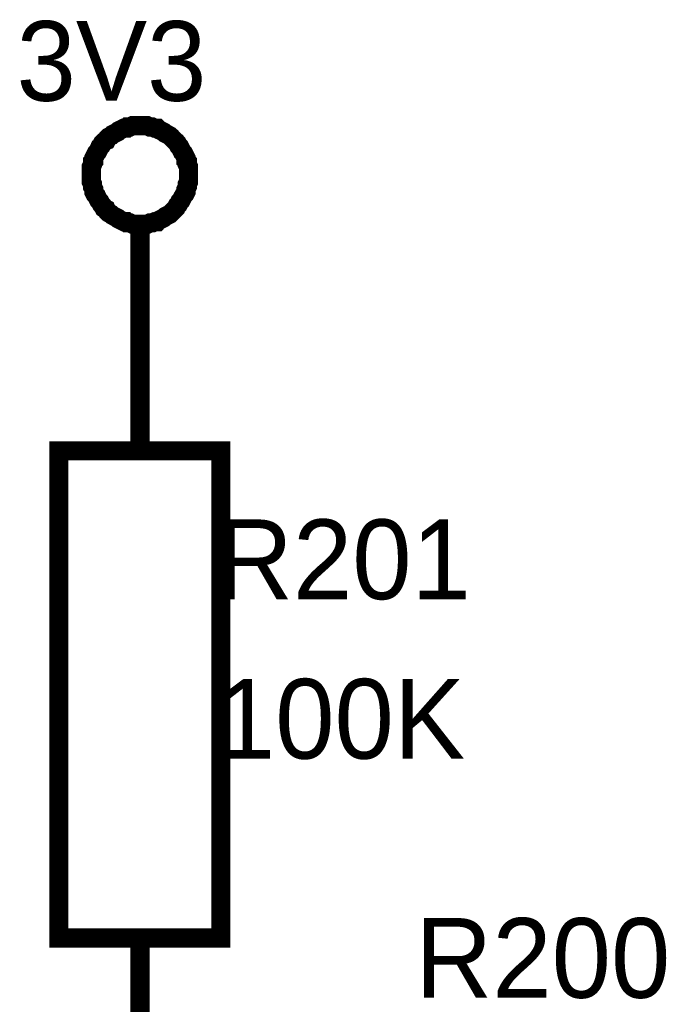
# Model space of a CAD drawing. Header units: inches. Extents: x 0 to 292, y 0 to 193.
# Tile 113 of 155: x 167 to 177, y 140 to 155. Entities that reach past the tile are written whole.
import ezdxf

# ---------------------------------------------------------------- set-up
doc = ezdxf.new("R2010")
doc.units = ezdxf.units.IN
doc.layers.add('Sheet', color=255, linetype='Continuous')

msp = doc.modelspace()

# ---------------------------------------------------------------- linework, layer by layer
at = {"layer": 'Sheet'}
for points in [[(167.638, 152.908, 0.3, 0.3, 0), (167.638, 152.947, 0.3, 0.3, 0), (167.638, 152.986, 0.3, 0.3, 0), (167.638, 153.025, 0.3, 0.3, 0), (167.657, 153.064, 0.3, 0.3, 0), (167.657, 153.103, 0.3, 0.3, 0), (167.677, 153.122, 0.3, 0.3, 0), (167.677, 153.161, 0.3, 0.3, 0), (167.696, 153.2, 0.3, 0.3, 0), (167.716, 153.239, 0.3, 0.3, 0), (167.735, 153.259, 0.3, 0.3, 0), (167.755, 153.298, 0.3, 0.3, 0), (167.774, 153.337, 0.3, 0.3, 0), (167.794, 153.356, 0.3, 0.3, 0), (167.813, 153.395, 0.3, 0.3, 0), (167.833, 153.415, 0.3, 0.3, 0), (167.872, 153.434, 0.3, 0.3, 0), (167.891, 153.473, 0.3, 0.3, 0), (167.911, 153.493, 0.3, 0.3, 0), (167.95, 153.512, 0.3, 0.3, 0), (167.969, 153.532, 0.3, 0.3, 0), (168.008, 153.551, 0.3, 0.3, 0), (168.047, 153.57, 0.3, 0.3, 0), (168.067, 153.59, 0.3, 0.3, 0), (168.106, 153.609, 0.3, 0.3, 0), (168.145, 153.629, 0.3, 0.3, 0), (168.184, 153.629, 0.3, 0.3, 0), (168.203, 153.648, 0.3, 0.3, 0), (168.242, 153.648, 0.3, 0.3, 0), (168.281, 153.668, 0.3, 0.3, 0), (168.32, 153.668, 0.3, 0.3, 0), (168.359, 153.668, 0.3, 0.3, 0), (168.398, 153.668, 0.3, 0.3, 0)], [(168.398, 153.668, 0.3, 0.3, 0), (168.398, 153.668, 0.3, 0.3, 0)], [(168.398, 153.668, 0.3, 0.3, 0), (168.437, 153.668, 0.3, 0.3, 0), (168.476, 153.668, 0.3, 0.3, 0), (168.515, 153.668, 0.3, 0.3, 0), (168.554, 153.648, 0.3, 0.3, 0), (168.593, 153.648, 0.3, 0.3, 0), (168.632, 153.629, 0.3, 0.3, 0), (168.671, 153.629, 0.3, 0.3, 0), (168.69, 153.609, 0.3, 0.3, 0), (168.729, 153.59, 0.3, 0.3, 0), (168.768, 153.57, 0.3, 0.3, 0), (168.788, 153.551, 0.3, 0.3, 0), (168.826, 153.532, 0.3, 0.3, 0), (168.865, 153.512, 0.3, 0.3, 0), (168.885, 153.493, 0.3, 0.3, 0), (168.904, 153.473, 0.3, 0.3, 0), (168.943, 153.434, 0.3, 0.3, 0), (168.963, 153.415, 0.3, 0.3, 0), (168.982, 153.395, 0.3, 0.3, 0), (169.002, 153.356, 0.3, 0.3, 0), (169.021, 153.337, 0.3, 0.3, 0), (169.041, 153.298, 0.3, 0.3, 0), (169.06, 153.259, 0.3, 0.3, 0), (169.08, 153.239, 0.3, 0.3, 0), (169.099, 153.2, 0.3, 0.3, 0), (169.119, 153.161, 0.3, 0.3, 0), (169.119, 153.122, 0.3, 0.3, 0), (169.138, 153.103, 0.3, 0.3, 0), (169.138, 153.064, 0.3, 0.3, 0), (169.158, 153.025, 0.3, 0.3, 0), (169.158, 152.986, 0.3, 0.3, 0), (169.158, 152.947, 0.3, 0.3, 0), (169.158, 152.908, 0.3, 0.3, 0)], [(168.398, 152.128, 0.3, 0.3, 0), (168.359, 152.128, 0.3, 0.3, 0), (168.32, 152.128, 0.3, 0.3, 0), (168.281, 152.128, 0.3, 0.3, 0), (168.242, 152.148, 0.3, 0.3, 0), (168.203, 152.148, 0.3, 0.3, 0), (168.184, 152.167, 0.3, 0.3, 0), (168.145, 152.167, 0.3, 0.3, 0), (168.106, 152.187, 0.3, 0.3, 0), (168.067, 152.206, 0.3, 0.3, 0), (168.047, 152.226, 0.3, 0.3, 0), (168.008, 152.245, 0.3, 0.3, 0), (167.969, 152.265, 0.3, 0.3, 0), (167.95, 152.284, 0.3, 0.3, 0), (167.911, 152.304, 0.3, 0.3, 0), (167.891, 152.323, 0.3, 0.3, 0), (167.872, 152.362, 0.3, 0.3, 0), (167.833, 152.382, 0.3, 0.3, 0), (167.813, 152.421, 0.3, 0.3, 0), (167.794, 152.44, 0.3, 0.3, 0), (167.774, 152.479, 0.3, 0.3, 0), (167.755, 152.498, 0.3, 0.3, 0), (167.735, 152.537, 0.3, 0.3, 0), (167.716, 152.576, 0.3, 0.3, 0), (167.696, 152.596, 0.3, 0.3, 0), (167.677, 152.635, 0.3, 0.3, 0), (167.677, 152.674, 0.3, 0.3, 0), (167.657, 152.713, 0.3, 0.3, 0), (167.657, 152.752, 0.3, 0.3, 0), (167.638, 152.791, 0.3, 0.3, 0), (167.638, 152.83, 0.3, 0.3, 0), (167.638, 152.869, 0.3, 0.3, 0), (167.638, 152.908, 0.3, 0.3, 0)], [(167.638, 152.908, 0.3, 0.3, 0), (167.638, 152.908, 0.3, 0.3, 0)], [(169.158, 152.908, 0.3, 0.3, 0), (169.158, 152.869, 0.3, 0.3, 0), (169.158, 152.83, 0.3, 0.3, 0), (169.158, 152.791, 0.3, 0.3, 0), (169.138, 152.752, 0.3, 0.3, 0), (169.138, 152.713, 0.3, 0.3, 0), (169.119, 152.674, 0.3, 0.3, 0), (169.119, 152.635, 0.3, 0.3, 0), (169.099, 152.596, 0.3, 0.3, 0), (169.08, 152.576, 0.3, 0.3, 0), (169.06, 152.537, 0.3, 0.3, 0), (169.041, 152.498, 0.3, 0.3, 0), (169.021, 152.479, 0.3, 0.3, 0), (169.002, 152.44, 0.3, 0.3, 0), (168.982, 152.421, 0.3, 0.3, 0), (168.963, 152.382, 0.3, 0.3, 0), (168.943, 152.362, 0.3, 0.3, 0), (168.904, 152.323, 0.3, 0.3, 0), (168.885, 152.304, 0.3, 0.3, 0), (168.865, 152.284, 0.3, 0.3, 0), (168.826, 152.265, 0.3, 0.3, 0), (168.788, 152.245, 0.3, 0.3, 0), (168.768, 152.226, 0.3, 0.3, 0), (168.729, 152.206, 0.3, 0.3, 0), (168.69, 152.187, 0.3, 0.3, 0), (168.671, 152.167, 0.3, 0.3, 0), (168.632, 152.167, 0.3, 0.3, 0), (168.593, 152.148, 0.3, 0.3, 0), (168.554, 152.148, 0.3, 0.3, 0), (168.515, 152.128, 0.3, 0.3, 0), (168.476, 152.128, 0.3, 0.3, 0), (168.437, 152.128, 0.3, 0.3, 0), (168.398, 152.128, 0.3, 0.3, 0)], [(169.158, 152.908, 0.3, 0.3, 0), (169.158, 152.908, 0.3, 0.3, 0), (169.158, 152.908, 0.3, 0.3, 0), (169.158, 152.908, 0.3, 0.3, 0), (169.158, 152.908, 0.3, 0.3, 0), (169.158, 152.908, 0.3, 0.3, 0), (169.158, 152.908, 0.3, 0.3, 0), (169.158, 152.908, 0.3, 0.3, 0), (169.158, 152.908, 0.3, 0.3, 0), (169.158, 152.908, 0.3, 0.3, 0), (169.158, 152.908, 0.3, 0.3, 0), (169.158, 152.908, 0.3, 0.3, 0), (169.158, 152.908, 0.3, 0.3, 0), (169.158, 152.908, 0.3, 0.3, 0), (169.158, 152.908, 0.3, 0.3, 0), (169.158, 152.908, 0.3, 0.3, 0), (169.158, 152.908, 0.3, 0.3, 0), (169.158, 152.908, 0.3, 0.3, 0), (169.158, 152.908, 0.3, 0.3, 0), (169.158, 152.908, 0.3, 0.3, 0), (169.158, 152.908, 0.3, 0.3, 0), (169.158, 152.908, 0.3, 0.3, 0), (169.158, 152.908, 0.3, 0.3, 0), (169.158, 152.908, 0.3, 0.3, 0), (169.158, 152.908, 0.3, 0.3, 0), (169.158, 152.908, 0.3, 0.3, 0), (169.158, 152.908, 0.3, 0.3, 0), (169.158, 152.908, 0.3, 0.3, 0), (169.158, 152.908, 0.3, 0.3, 0), (169.158, 152.908, 0.3, 0.3, 0), (169.158, 152.908, 0.3, 0.3, 0), (169.158, 152.908, 0.3, 0.3, 0), (169.158, 152.908, 0.3, 0.3, 0)], [(169.158, 152.908, 0.3, 0.3, 0), (169.158, 152.908, 0.3, 0.3, 0)], [(168.398, 151.115, 0.3, 0.3, 0), (168.398, 152.128, 0.3, 0.3, 0)], [(168.398, 148.581, 0.3, 0.3, 0), (168.398, 151.115, 0.3, 0.3, 0)], [(168.398, 140.96, 0.3, 0.3, 0), (168.398, 138.426, 0.3, 0.3, 0)]]:
    msp.add_lwpolyline(points, format="xyseb", dxfattribs=at)
for points in [[(167.131, 148.581, 0.3, 0.3, 0), (169.664, 148.581, 0.3, 0.3, 0), (169.664, 140.96, 0.3, 0.3, 0), (167.131, 140.96, 0.3, 0.3, 0), (167.131, 148.581, 0.3, 0.3, 0)], [(167.131, 148.581, 0.0991, 0.0991, 0), (167.131, 140.96, 0.0991, 0.0991, 0), (169.664, 140.96, 0.0991, 0.0991, 0), (169.664, 148.581, 0.0991, 0.0991, 0), (167.131, 148.581, 0.0991, 0.0991, 0), (167.131, 148.581, 0.0991, 0.0991, 0)]]:
    msp.add_lwpolyline(points, format="xyseb", close=True, dxfattribs=at)

# ---------------------------------------------------------------- texts
for s, p in [('3V3', (166.469, 154.058)), ('R201', (169.586, 146.261)), ('100K', (169.586, 143.766)), ('R200', (172.704, 140.024))]:
    msp.add_text(s, height=1.2474, dxfattribs=at).set_placement(p)

doc.saveas('drawing.dxf')
